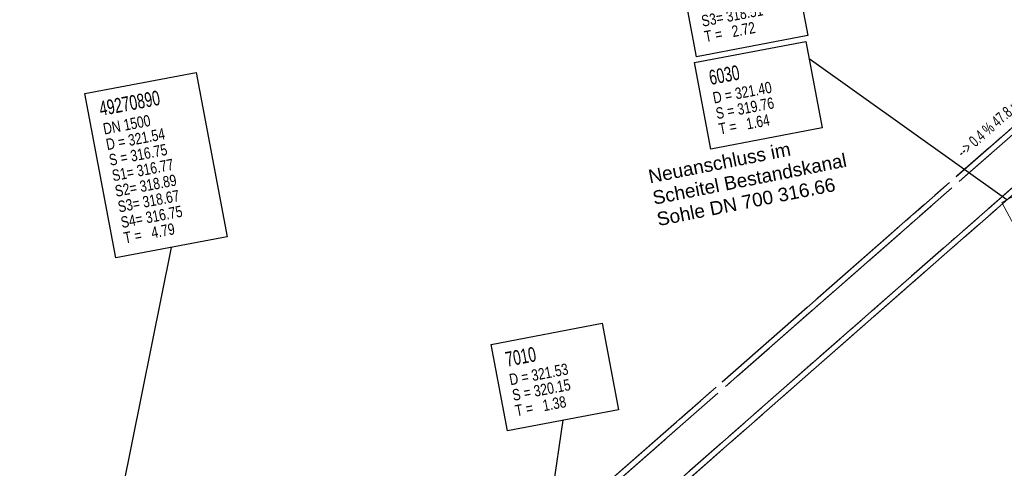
# Model space of a CAD drawing. Extents: x 3503752 to 3504470, y 5375172 to 5375556.
# Tile 37 of 77: x 3504264 to 3504282, y 5375419 to 5375427. Entities that reach past the tile are written whole.
import ezdxf

# ---------------------------------------------------------------- set-up
doc = ezdxf.new("R2010")
doc.units = 0
doc.header["$MEASUREMENT"] = 0
for name, pattern in [('239', [2.09, 0.75, -0.18, 0.75, -0.18, 0.05, -0.18]), ('38', [5.5, 4, -0.5, 0.5, -0.5]), ('85', [2.7501, 2.0001, -0.25, 0.25, -0.25])]:
    doc.linetypes.add(name, pattern=pattern)
for name, color, linetype in [('4WB_KANALISATION', 7, 'Continuous'), ('4WP_KANCAD', 7, 'Continuous'), ('_4WP_KANALISATIO', 7, 'Continuous'), ('_4WP_KANCAD', 7, 'Continuous'), ('_4WP_KANCAD-T', 7, 'Continuous')]:
    doc.layers.add(name, color=color, linetype=linetype)
doc.styles.add('110', font='TXT', dxfattribs={"width": 0.8, "height": 0.2})
doc.styles.add('112', font='TXT', dxfattribs={"width": 0.7, "height": 0.2})
doc.styles.add('114', font='TXT', dxfattribs={"width": 0.7, "height": 0.26})
doc.styles.add('115', font='TXT', dxfattribs={"width": 0.8, "height": 0.2})
doc.styles.add('116', font='TXT', dxfattribs={"width": 0.7, "height": 0.26})
doc.styles.add('117', font='TXT', dxfattribs={"width": 0.8, "height": 0.2})
doc.styles.add('136', font='ARIAL.TTF', dxfattribs={"height": 0.24})

msp = doc.modelspace()

# ---------------------------------------------------------------- linework, layer by layer
at = {"layer": '4WB_KANALISATION', "color": 7, "linetype": '85', "lineweight": 18}
for p, q in [((3504264.317, 5375409.436), (3504299.139, 5375439.977)), ((3504264.431, 5375409.403), (3504299.172, 5375439.873)), ((3504264.892, 5375408.876), (3504299.634, 5375439.347)), ((3504264.911, 5375408.759), (3504299.732, 5375439.301))]:
    msp.add_line(p, q, dxfattribs=at)
at = {"layer": '4WP_KANCAD', "color": 7, "linetype": '38', "lineweight": 18}
for p, q in [((3504264.317, 5375409.436), (3504299.139, 5375439.977)), ((3504264.431, 5375409.403), (3504299.172, 5375439.873)), ((3504264.892, 5375408.876), (3504299.634, 5375439.347)), ((3504264.911, 5375408.759), (3504299.732, 5375439.301))]:
    msp.add_line(p, q, dxfattribs=at)
at = {"layer": '_4WP_KANCAD', "color": 7, "linetype": '239', "lineweight": 18}
for points in [[(3504264.911, 5375408.759), (3504299.732, 5375439.301), (3504299.139, 5375439.977), (3504264.317, 5375409.436)], [(3504264.892, 5375408.876), (3504299.634, 5375439.347), (3504299.172, 5375439.873), (3504264.431, 5375409.403)]]:
    msp.add_lwpolyline(points, dxfattribs=at)
at = {"layer": '_4WP_KANCAD', "color": 1, "linetype": 'Continuous', "lineweight": 18}
msp.add_lwpolyline([(3504287.438, 5375413.164), (3504281.842, 5375423.579), (3504281.666, 5375423.485), (3504287.262, 5375413.069)], dxfattribs=at)
at = {"layer": '_4WP_KANCAD-T', "color": 1, "linetype": 'Continuous', "lineweight": 25}
for p, q in [((3504281.754, 5375423.532), (3504278.259, 5375426.025)), ((3504273.509, 5375416.902), (3504273.912, 5375419.641))]:
    msp.add_line(p, q, dxfattribs=at)
at = {"layer": '_4WP_KANCAD-T', "color": 7, "linetype": 'Continuous', "lineweight": 25}
msp.add_line((3504264.312, 5375409.437), (3504266.996, 5375422.693), dxfattribs=at)
at = {"layer": '_4WP_KANCAD-T', "color": 7, "linetype": 'Continuous', "lineweight": 18}
for points in [[(3504275.773, 5375428.689), (3504277.738, 5375429.062), (3504278.236, 5375426.435), (3504276.271, 5375426.062), (3504275.773, 5375428.689)], [(3504276.236, 5375425.957), (3504278.201, 5375426.33), (3504278.49, 5375424.803), (3504276.525, 5375424.43), (3504276.236, 5375425.957)], [(3504265.463, 5375425.409), (3504267.428, 5375425.782), (3504267.978, 5375422.88), (3504266.013, 5375422.507), (3504265.463, 5375425.409)], [(3504272.64, 5375420.981), (3504274.605, 5375421.354), (3504274.894, 5375419.827), (3504272.929, 5375419.454), (3504272.64, 5375420.981)]]:
    msp.add_lwpolyline(points, dxfattribs=at)
at = {"layer": '_4WP_KANCAD-T', "color": 1, "linetype": 'Continuous', "lineweight": 25}
for points in [[(3504275.773, 5375428.689), (3504277.738, 5375429.062), (3504278.236, 5375426.435), (3504276.271, 5375426.062), (3504275.773, 5375428.689)], [(3504276.236, 5375425.957), (3504278.201, 5375426.33), (3504278.49, 5375424.803), (3504276.525, 5375424.43), (3504276.236, 5375425.957)], [(3504272.64, 5375420.981), (3504274.605, 5375421.354), (3504274.894, 5375419.827), (3504272.929, 5375419.454), (3504272.64, 5375420.981)]]:
    msp.add_lwpolyline(points, dxfattribs=at)
at = {"layer": '_4WP_KANCAD-T', "color": 7, "linetype": 'Continuous', "lineweight": 25}
msp.add_lwpolyline([(3504265.463, 5375425.409), (3504267.428, 5375425.782), (3504267.978, 5375422.88), (3504266.013, 5375422.507), (3504265.463, 5375425.409)], dxfattribs=at)

# ---------------------------------------------------------------- texts
at = {"layer": '_4WP_KANALISATIO', "color": 7, "linetype": 'Continuous', "style": '136'}
for s, p in [('Neuanschluss im', (3504275.447, 5375423.823)), ('Scheitel Bestandskanal', (3504275.521, 5375423.446)), ('Sohle DN 700 316.66', (3504275.596, 5375423.069))]:
    msp.add_text(s, height=0.24, rotation=11.2096, dxfattribs=at).set_placement(p)
at = {"layer": '_4WP_KANCAD-T', "color": 1, "linetype": 'Continuous'}
for s, height, style, width, p in [('S3= 318.51', 0.2, '110', 0.8, (3504276.378, 5375426.59)), ('T =   2.72', 0.2, '110', 0.8, (3504276.43, 5375426.314)), ('6030', 0.26, '116', 0.7, (3504276.518, 5375425.561)), ('D = 321.40', 0.2, '117', 0.8, (3504276.58, 5375425.233)), ('S = 319.76', 0.2, '117', 0.8, (3504276.632, 5375424.958)), ('T =   1.64', 0.2, '117', 0.8, (3504276.684, 5375424.683)), ('7010', 0.26, '116', 0.7, (3504272.922, 5375420.585)), ('D = 321.53', 0.2, '117', 0.8, (3504272.984, 5375420.257)), ('S = 320.15', 0.2, '117', 0.8, (3504273.036, 5375419.982)), ('T =   1.38', 0.2, '117', 0.8, (3504273.088, 5375419.707))]:
    msp.add_text(s, height=height, rotation=10.737, dxfattribs=dict(at, style=style, width=width)).set_placement(p)
at = {"layer": '_4WP_KANCAD-T', "color": 7, "linetype": 'Continuous'}
for s, height, rotation, style, width, p in [('--> 0.4 % 47.8 m DN 700 SB', 0.2, 41.2536, '112', 0.7, (3504280.978, 5375424.269)), ('49270890', 0.26, 10.737, '114', 0.7, (3504265.745, 5375425.013)), ('DN 1500', 0.2, 10.737, '115', 0.8, (3504265.807, 5375424.685)), ('D = 321.54', 0.2, 10.737, '115', 0.8, (3504265.859, 5375424.41)), ('S = 316.75', 0.2, 10.737, '115', 0.8, (3504265.911, 5375424.135)), ('S1= 316.77', 0.2, 10.737, '115', 0.8, (3504265.964, 5375423.86)), ('S2= 318.89', 0.2, 10.737, '115', 0.8, (3504266.016, 5375423.585)), ('S3= 318.67', 0.2, 10.737, '115', 0.8, (3504266.068, 5375423.31)), ('S4= 316.75', 0.2, 10.737, '115', 0.8, (3504266.12, 5375423.034)), ('T =   4.79', 0.2, 10.737, '115', 0.8, (3504266.172, 5375422.759))]:
    msp.add_text(s, height=height, rotation=rotation, dxfattribs=dict(at, style=style, width=width)).set_placement(p)

doc.saveas('drawing.dxf')
